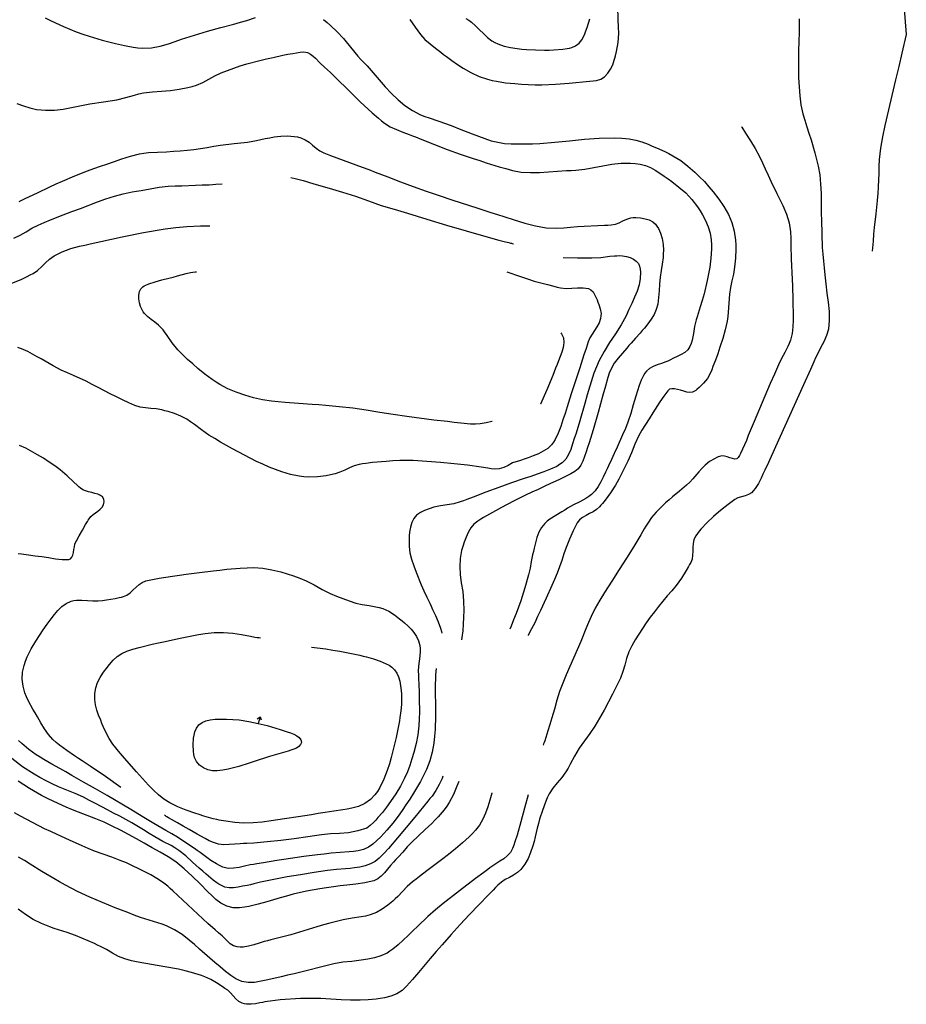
# Model space of a CAD drawing. Extents: x -6807 to 0, y -4892 to 923.
# Tile 6 of 9: x -3156 to -1407, y -4892 to -2949. Entities that reach past the tile are written whole.
import ezdxf

# ---------------------------------------------------------------- set-up
doc = ezdxf.new("R2010")
doc.units = 0
doc.header["$LTSCALE"] = 30
doc.header["$MEASUREMENT"] = 0
doc.layers.add('C_CNTR', color=3, linetype='CONTINUOUS')
doc.layers.add('C_INDX', color=5, linetype='CONTINUOUS')

msp = doc.modelspace()

# ---------------------------------------------------------------- linework, layer by layer
at = {"layer": 'C_CNTR'}
for points in [[(-1416.7, -2852.3), (-1406.7, -2978.6), (-1406.7, -2978.6)], [(-1406.7, -2978.6), (-1415.5, -3015), (-1421.6, -3041.3), (-1424.7, -3054.5), (-1427.8, -3067.6), (-1449.1, -3157.9), (-1449.1, -3157.9)], [(-1449.1, -3157.9), (-1453.9, -3180.2), (-1457.6, -3202.5), (-1460.1, -3225.1), (-1460.7, -3238.5), (-1461, -3251.9), (-1462, -3278.7), (-1463.2, -3292.1), (-1464.4, -3305.5), (-1467, -3332.3), (-1469.8, -3359.1), (-1471.2, -3372.5), (-1472.4, -3385.9), (-1473.8, -3405.5), (-1473.8, -3405.5)]]:
    msp.add_lwpolyline(points, dxfattribs=at)
for points, elevation in [([(-1618.2, -2947.2), (-1618.2, -2973.9), (-1618.8, -2991.8), (-1619.3, -3009.7), (-1619.6, -3045.5), (-1619.3, -3063.5), (-1618.4, -3081.4), (-1617, -3099.3), (-1614.7, -3117.1), (-1610.9, -3134.6), (-1607.1, -3147.6), (-1602.9, -3160.4), (-1598.7, -3173.2), (-1594.7, -3186), (-1587.1, -3211.8), (-1583.6, -3224.8), (-1580.5, -3237.9), (-1577.4, -3255.5), (-1575.7, -3273.3), (-1574.9, -3291.1), (-1574.7, -3304.5), (-1574.7, -3318), (-1574.6, -3331.4), (-1574.3, -3344.8), (-1573.6, -3371.6), (-1572.4, -3398.4), (-1571.4, -3411.8), (-1570.1, -3425.3), (-1568.8, -3438.8), (-1567.7, -3452.2), (-1565.8, -3470.2), (-1563.3, -3488.4), (-1560.8, -3506.5), (-1559.1, -3524.5), (-1558.8, -3542.3), (-1559.3, -3551), (-1560.5, -3559.7), (-1564.1, -3572.3), (-1569.7, -3584.5), (-1576.1, -3596.6), (-1582.1, -3608.7), (-1585.6, -3616.3), (-1589, -3624), (-1595.9, -3639.3), (-1609.7, -3669.8), (-1637.1, -3730.6), (-1664.7, -3791.9), (-1678.8, -3822.7), (-1685.9, -3838.2), (-1689.5, -3846), (-1693.1, -3853.9), (-1698.4, -3864.3), (-1704.8, -3873.9), (-1708.4, -3878.3), (-1712.3, -3882.3), (-1717.9, -3886), (-1724.6, -3888.5), (-1731.8, -3890.4), (-1738.8, -3892.6), (-1745, -3895.8), (-1750.4, -3899.6), (-1755.8, -3903.6), (-1766.4, -3911.9), (-1776.9, -3920.6), (-1787.1, -3929.4), (-1799.9, -3941.3), (-1811.9, -3954.1), (-1817.5, -3961), (-1820.1, -3964.6), (-1822.6, -3968.3), (-1825.8, -3975.1), (-1827.4, -3982.5), (-1827.9, -3990.2), (-1828, -3998), (-1828.3, -4005.8), (-1829.5, -4013.2), (-1832.1, -4020.2), (-1834.3, -4024.2), (-1836.4, -4028.1), (-1840.9, -4035.9), (-1850.4, -4051.2), (-1861, -4065.7), (-1869.6, -4076), (-1878.4, -4086.1), (-1895.6, -4106.6), (-1903.8, -4117.3), (-1911.8, -4128.2), (-1919.6, -4139.2), (-1927.3, -4150.2), (-1941.5, -4172.8), (-1948, -4184.6), (-1953.9, -4196.6), (-1958.7, -4209.2), (-1962.3, -4222.3), (-1966, -4235.4), (-1970.8, -4248), (-1974.6, -4256.1), (-1978.4, -4264.1), (-1986.4, -4280.1), (-2003.1, -4311.7), (-2011.9, -4327.3), (-2021, -4342.7), (-2031, -4357.6), (-2041.7, -4371.9), (-2051.9, -4386.6), (-2056.6, -4394.2), (-2061.1, -4402), (-2069.7, -4417.8), (-2074, -4425.7), (-2078.6, -4433.4), (-2086.4, -4444.3), (-2095.2, -4454.7), (-2103.8, -4465.1), (-2111.2, -4476.5), (-2115.2, -4484.4), (-2118.7, -4492.6), (-2124.7, -4509.3), (-2130.1, -4526.3), (-2132.5, -4535.1), (-2134.7, -4543.9), (-2138.6, -4561.5), (-2140.8, -4570.4), (-2143.4, -4579.4), (-2147.8, -4592), (-2153, -4604), (-2159.4, -4615.3), (-2163.2, -4620.6), (-2167.2, -4625.5), (-2173.9, -4631.6), (-2181.5, -4636.7), (-2189.6, -4641.3), (-2197.8, -4645.8), (-2205.6, -4650.8), (-2212.5, -4656.7), (-2217.2, -4661.5), (-2221.8, -4666.3), (-2231.2, -4675.9), (-2249.9, -4695.2), (-2268.6, -4714.5), (-2277.8, -4724.3), (-2286.9, -4734.1), (-2304.8, -4754), (-2322.6, -4774.1), (-2334.4, -4787.6), (-2346, -4801.4), (-2369.2, -4829), (-2380.8, -4842.7), (-2386.6, -4849.5), (-2392.6, -4856.2), (-2401.5, -4864.5), (-2412.1, -4870.9), (-2423.7, -4875.7), (-2436.3, -4879.1), (-2444.5, -4880.6), (-2452.5, -4881.8), (-2468.3, -4883.1), (-2484.1, -4883.5), (-2493.5, -4883.5), (-2502.9, -4883.5), (-2521.7, -4882.8), (-2531.7, -4882.1), (-2541.7, -4881.4), (-2561.8, -4880.5), (-2601.8, -4880.6), (-2642, -4883.2), (-2662, -4885.7), (-2672.1, -4887.1), (-2677.1, -4888), (-2682.1, -4888.9), (-2690.8, -4890.5), (-2699.5, -4891.7), (-2708.2, -4891.7), (-2712.5, -4891.1), (-2716.8, -4889.8), (-2723.6, -4886), (-2729.3, -4880.7), (-2734.5, -4874.8), (-2739.7, -4868.9), (-2745.5, -4864), (-2751, -4860.3), (-2756.4, -4856.6), (-2767.3, -4849.4), (-2778.7, -4842.8), (-2790.8, -4837.4), (-2797.3, -4835.1), (-2803.7, -4833), (-2816.7, -4829.1), (-2829.7, -4825.7), (-2842.8, -4822.5), (-2869.3, -4817.5), (-2895.9, -4813.4), (-2922.3, -4808.7), (-2935.4, -4805.8), (-2948.4, -4802.3), (-2960.8, -4797.2), (-2972.7, -4790.8), (-2984.3, -4783.9), (-2996.3, -4777.6), (-3002.4, -4774.8), (-3008.5, -4772), (-3020.8, -4766.4), (-3033.1, -4761), (-3045.5, -4755.7), (-3062.4, -4749.8), (-3079.5, -4744.6), (-3088, -4741.9), (-3096.5, -4738.9), (-3113.1, -4732), (-3129.1, -4724.1), (-3144.4, -4714.8), (-3151.6, -4709.4), (-3158.8, -4704)], 12), ([(-3105.5, -2945.6), (-3093.6, -2951.5), (-3069.3, -2962.8), (-3056.8, -2968.1), (-3044.2, -2973), (-3031.5, -2977.6), (-3018.7, -2981.9), (-2992.9, -2989.4), (-2979.9, -2992.8), (-2966.9, -2996), (-2949.4, -3000.2), (-2931.8, -3003.5), (-2922.8, -3004.7), (-2913.7, -3005.3), (-2896.1, -3004.4), (-2879, -3001.2), (-2862.2, -2996.4), (-2849.4, -2992.2), (-2836.6, -2987.8), (-2811, -2979.4), (-2785.2, -2972), (-2759.3, -2964.8), (-2733.4, -2957.7), (-2720.5, -2954.2), (-2707.5, -2950.7), (-2690.5, -2944.9)], 48), ([(-2556.4, -2949), (-2549.4, -2954.6), (-2542.5, -2960.5), (-2529.5, -2972.8), (-2517.3, -2985.9), (-2511.5, -2992.8), (-2505.9, -2999.8), (-2494.7, -3014), (-2488.8, -3020.8), (-2482.7, -3027.4), (-2470.4, -3040.4), (-2458.4, -3054), (-2446.6, -3067.8), (-2434.7, -3081.5), (-2422.4, -3094.7), (-2409.5, -3107.2), (-2395.8, -3118.5), (-2381, -3128.4), (-2364.8, -3136.5), (-2356.3, -3139.8), (-2347.8, -3142.9), (-2330.8, -3148.5), (-2313.9, -3154.3), (-2301.3, -3159.2), (-2288.7, -3164.3), (-2263.4, -3174.5), (-2238.1, -3183.8), (-2225.4, -3187.8), (-2219, -3189.5), (-2212.6, -3191), (-2199.6, -3193.1), (-2186.2, -3193.9), (-2172.6, -3194), (-2159, -3194), (-2151.7, -3194), (-2144.3, -3193.8), (-2129.6, -3193.2), (-2100.4, -3190.9), (-2071.2, -3187.8), (-2041.9, -3184.9), (-2012.5, -3182.7), (-1983, -3182.3), (-1968.1, -3182.9), (-1960.7, -3183.5), (-1953.2, -3184.2), (-1940.5, -3186.6), (-1928.3, -3190.4), (-1916.3, -3195), (-1907.9, -3198.4), (-1899.6, -3201.8), (-1883.2, -3209.1), (-1875.1, -3213.1), (-1867.1, -3217.4), (-1851.8, -3227.1), (-1837.5, -3237.9), (-1824, -3249.6), (-1814.4, -3258.9), (-1805.1, -3268.6), (-1796.2, -3278.6), (-1787.5, -3288.9), (-1776.6, -3302.9), (-1766.5, -3317.7), (-1761.9, -3325.4), (-1757.6, -3333.3), (-1750.6, -3349.5), (-1746, -3366.4), (-1743.6, -3384), (-1743.1, -3393.1), (-1742.9, -3402.1), (-1743.5, -3419.9), (-1745.5, -3437.6), (-1747.8, -3450.9), (-1750.6, -3464.1), (-1753.3, -3477.3), (-1755.5, -3490.5), (-1757.1, -3508.3), (-1758.1, -3526.1), (-1758.9, -3535), (-1760.2, -3543.9), (-1764.1, -3561.2), (-1769, -3578.2), (-1774.3, -3595.2), (-1778.5, -3608.1), (-1783.1, -3620.8), (-1788.1, -3633.5), (-1790.6, -3639.7), (-1793.1, -3646), (-1798.9, -3656.7), (-1806.5, -3666.4), (-1815.3, -3675), (-1819.8, -3678.8), (-1822.1, -3680.6), (-1824.3, -3682.3), (-1828.7, -3684.2), (-1833.9, -3684.6), (-1839.7, -3683.7), (-1845.7, -3682.1), (-1852, -3680.2), (-1858.1, -3678.5), (-1863.9, -3677.3), (-1869.2, -3677.1), (-1873.8, -3678.3), (-1877.5, -3681.4), (-1879.4, -3684), (-1881.3, -3686.6), (-1885.2, -3691.9), (-1892.7, -3702.8), (-1907.1, -3725), (-1914.3, -3736.3), (-1921.5, -3747.6), (-1928.5, -3759), (-1935, -3770.5), (-1942.5, -3786.8), (-1949.1, -3803.5), (-1956.1, -3820.1), (-1961.9, -3832.1), (-1967.9, -3844), (-1974.1, -3855.9), (-1980.5, -3867.7), (-1990, -3882.7), (-2000.8, -3896.8), (-2006.4, -3903.6), (-2009.2, -3907), (-2012.1, -3910.3), (-2017.7, -3915.5), (-2024.3, -3919.8), (-2031.4, -3923.6), (-2038.5, -3927.3), (-2045.3, -3931.3), (-2051.2, -3936.1), (-2055.9, -3942), (-2058.1, -3945.9), (-2060.2, -3949.8), (-2064.1, -3957.6), (-2071.3, -3973.8), (-2077.7, -3990.3), (-2082.2, -4003), (-2086.6, -4015.8), (-2095.8, -4040.9), (-2101, -4053.3), (-2106.3, -4065.6), (-2117.3, -4090.2), (-2128.5, -4114.7), (-2134.2, -4126.9), (-2139.8, -4139.1), (-2146, -4151.2), (-2152.5, -4163.1), (-2152.9, -4163.8)], 48), ([(-2275.6, -2946.6), (-2269.9, -2950.2), (-2264.5, -2954.1), (-2256.3, -2961.2), (-2248.6, -2968.8), (-2241, -2976.6), (-2233.1, -2984), (-2224.3, -2990.5), (-2218.6, -2993.8), (-2212.7, -2996.6), (-2200.3, -3001), (-2187.4, -3004), (-2174.1, -3006.1), (-2165.1, -3007.1), (-2156.2, -3007.8), (-2138.5, -3008.7), (-2120.5, -3009), (-2111.4, -3008.9), (-2102.4, -3008.6), (-2084.5, -3007.1), (-2075.7, -3005.8), (-2071.3, -3005), (-2066.9, -3004), (-2059.1, -3000.8), (-2052.4, -2995.5), (-2046.8, -2988.7), (-2042.7, -2981.3), (-2041, -2977.2), (-2039.3, -2973.1), (-2036.1, -2964.7), (-2031, -2947.6)], 12), ([(-3161.3, -3114.7), (-3148.5, -3119), (-3135.6, -3123.1), (-3122.4, -3126), (-3113.7, -3127), (-3105, -3127.6), (-3087.5, -3127.7), (-3070.2, -3125.8), (-3056.9, -3123.3), (-3043.6, -3120.6), (-3030.4, -3117.9), (-3017.2, -3115.4), (-2990.7, -3111.3), (-2977.4, -3109.3), (-2964.2, -3107.1), (-2946.7, -3102.9), (-2929.3, -3097.7), (-2920.6, -3095.4), (-2911.8, -3093.5), (-2894.1, -3091.4), (-2876.3, -3090.3), (-2867.3, -3089.7), (-2858.4, -3088.7), (-2841.1, -3086.2), (-2823.9, -3083), (-2815.3, -3080.9), (-2806.9, -3078.3), (-2794.5, -3073.1), (-2782.6, -3066.5), (-2770.8, -3059.8), (-2758.6, -3054.1), (-2746, -3049.3), (-2733.4, -3044.7), (-2720.7, -3040.4), (-2707.9, -3036.5), (-2682, -3029.7), (-2669, -3026.5), (-2656, -3023.4), (-2636.7, -3019.2), (-2627.1, -3017.4), (-2622.2, -3016.5), (-2617.3, -3015.6), (-2610, -3014.3), (-2602.5, -3013.1), (-2595, -3012.7), (-2588.1, -3013.8), (-2582, -3017), (-2577.2, -3021), (-2572.5, -3025.3), (-2563.6, -3033.9), (-2554.5, -3042.5), (-2548.4, -3048), (-2542.5, -3053.6), (-2530.7, -3064.9), (-2507.4, -3087.9), (-2484.2, -3110.9), (-2460.5, -3133), (-2448.3, -3143.5), (-2442.1, -3148.5), (-2435.9, -3153.4), (-2424.8, -3160.3), (-2412.7, -3165.9), (-2400, -3170.8), (-2387.4, -3175.5), (-2381.1, -3178), (-2374.9, -3180.5), (-2362.4, -3185.5), (-2337.3, -3195.5), (-2312.2, -3205.2), (-2287, -3214.5), (-2261.3, -3223.1), (-2248.4, -3227.2), (-2235.5, -3231.3), (-2209.8, -3239.3), (-2196.9, -3243), (-2183.8, -3246.4), (-2166.2, -3249.6), (-2148.4, -3250.7), (-2139.4, -3250.8), (-2130.4, -3250.6), (-2112.6, -3249.4), (-2094.9, -3247.7), (-2077.1, -3246.9), (-2068, -3246.7), (-2059, -3246), (-2041.2, -3243.7), (-2023.4, -3240.6), (-2005.6, -3237.3), (-1987.6, -3234.3), (-1969.5, -3232.4), (-1951, -3232.1), (-1941.6, -3232.8), (-1932, -3234), (-1921.3, -3236.7), (-1911.3, -3240.7), (-1902, -3245.8), (-1893, -3251.6), (-1884.1, -3257.7), (-1876.7, -3262.9), (-1869.4, -3268.2), (-1855.2, -3279.2), (-1841.9, -3291), (-1835.6, -3297.4), (-1829.7, -3304.1), (-1818.7, -3318.4), (-1813.7, -3326), (-1809, -3333.8), (-1802.8, -3345.6), (-1797.6, -3357.7), (-1793.8, -3370.4), (-1791.7, -3383.7), (-1791.2, -3393), (-1791.1, -3402), (-1792.1, -3419.7), (-1794.6, -3437.4), (-1797, -3450.6), (-1799.6, -3463.8), (-1805.7, -3489.8), (-1809.4, -3502.8), (-1813.4, -3515.7), (-1817.4, -3528.6), (-1819.3, -3535.1), (-1821.3, -3541.5), (-1824.3, -3554.7), (-1826.7, -3568.1), (-1829.5, -3581.3), (-1831.4, -3587.7), (-1833.8, -3593.8), (-1838, -3600.2), (-1843.9, -3605.4), (-1850.9, -3609.6), (-1858.5, -3613.4), (-1866.1, -3616.9), (-1873.3, -3620.6), (-1877.1, -3622.6), (-1881.1, -3624.3), (-1889.4, -3627.3), (-1897.9, -3630.2), (-1906, -3633.4), (-1913.3, -3637.4), (-1919.4, -3642.7), (-1922.4, -3646.7), (-1925.2, -3651), (-1929.9, -3660.5), (-1933.7, -3670.7), (-1937.1, -3681.2), (-1940.5, -3691.7), (-1943.1, -3700.4), (-1945.5, -3709.1), (-1950.1, -3726.3), (-1955.8, -3743.2), (-1961, -3755.6), (-1966.3, -3767.9), (-1977.2, -3792.4), (-1982.8, -3804.8), (-1988.4, -3817), (-1994.2, -3829.3), (-1997.1, -3835.4), (-2000.1, -3841.6), (-2004.7, -3851.4), (-2009.4, -3861.1), (-2014.7, -3870.4), (-2020.8, -3878.8), (-2027.9, -3886.1), (-2033.2, -3890.1), (-2038.8, -3893.7), (-2050.7, -3900.2), (-2063, -3906.4), (-2074.8, -3912.9), (-2080.7, -3916.5), (-2086.6, -3919.9), (-2098.4, -3927), (-2109.7, -3934.6), (-2115, -3938.8), (-2120.1, -3943.1), (-2126.7, -3951.1), (-2131.6, -3960.4), (-2135.4, -3970.6), (-2138.3, -3981.3), (-2140.9, -3991.9), (-2142.5, -3998.6), (-2143.9, -4005.2), (-2146.5, -4018.4), (-2149.1, -4031.5), (-2152.2, -4044.5), (-2159.2, -4070.2), (-2167, -4095.5), (-2171.6, -4108.2), (-2176.4, -4120.8), (-2181.4, -4133.3), (-2186.4, -4145.9), (-2188.8, -4151.3)], 60), ([(-2620.7, -3260.3), (-2609.7, -3262.9), (-2596.7, -3266.6), (-2590.2, -3268.5), (-2583.8, -3270.3), (-2570.8, -3274.1), (-2545, -3281.7), (-2519.3, -3289.5), (-2493.5, -3297.5), (-2468, -3306.5), (-2455.4, -3311.1), (-2442.6, -3315.4), (-2416.9, -3323.2), (-2391.1, -3330.7), (-2371.8, -3336.6), (-2352.5, -3342.5), (-2313.9, -3354.2), (-2275.2, -3365.8), (-2236.4, -3377), (-2210.3, -3384), (-2197.3, -3387.3), (-2190.7, -3388.9), (-2187.4, -3389.8), (-2185.8, -3390.2), (-2184.1, -3390.6), (-2181.6, -3391.1), (-2181.6, -3391.1)], 96), ([(-3167.1, -3380), (-3154.9, -3374.4), (-3143.3, -3367.5), (-3131.7, -3360.3), (-3119.7, -3354.3), (-3107.4, -3349.1), (-3095, -3344), (-3070, -3334.1), (-3053.1, -3327.7), (-3036.2, -3321.3), (-3002.5, -3308.7), (-2985.7, -3302.7), (-2969, -3297), (-2951.8, -3292.4), (-2934.1, -3288.9), (-2925.1, -3287.4), (-2916.2, -3285.9), (-2898.6, -3282.7), (-2880.9, -3279.8), (-2863, -3277.8), (-2849.4, -3277.1), (-2835.9, -3276.6), (-2809.2, -3275.7), (-2795.7, -3275.1), (-2782.2, -3274.6), (-2768.8, -3273.9), (-2756.1, -3273)], 96), ([(-3178.1, -3471.4), (-3153.2, -3461.5), (-3141.1, -3455.9), (-3135.2, -3452.8), (-3129.3, -3449.7), (-3120.5, -3443.7), (-3112.5, -3436.3), (-3104.8, -3428.6), (-3096.9, -3421.3), (-3088, -3415.3), (-3080, -3411.2), (-3071.9, -3407.4), (-3055.2, -3400.7), (-3038, -3396), (-3027.4, -3393.8), (-3016.9, -3391.5), (-2995.8, -3386.8), (-2953.7, -3377.4), (-2911.5, -3368.7), (-2869, -3361.6), (-2847.7, -3358.9), (-2826.2, -3356.9), (-2799.3, -3355.9), (-2785.8, -3355.9), (-2780.6, -3356)], 108), ([(-2083.4, -3418.4), (-2055.1, -3419.2), (-2041, -3419.1), (-2026.8, -3419.1), (-2009.1, -3418), (-1991.3, -3415.9), (-1982.3, -3415), (-1977.8, -3414.8), (-1973.2, -3414.6), (-1966.3, -3415), (-1959, -3416.3), (-1951.8, -3418.5), (-1945.2, -3421.5), (-1939.5, -3425.4), (-1935.3, -3430.1), (-1932.9, -3435.5), (-1931.8, -3441.1), (-1931.3, -3447.1), (-1931.6, -3459.7), (-1933.8, -3472.4), (-1937.7, -3484.5), (-1940.3, -3490.7), (-1942.9, -3496.8), (-1948.3, -3509), (-1953.8, -3521.1), (-1959.6, -3533.2), (-1969.4, -3551.3), (-1980.5, -3568.7), (-1992, -3586), (-2003, -3603.5), (-2012.7, -3621.7), (-2018.1, -3634.1), (-2023, -3646.7), (-2031.3, -3672.3), (-2036.3, -3689.5), (-2041.1, -3706.6), (-2051, -3740.8), (-2056.2, -3758.1), (-2058.9, -3766.8), (-2061.7, -3775.6), (-2065.1, -3786.2), (-2068.8, -3796.8), (-2073.2, -3806.9), (-2078.6, -3815.9), (-2085.6, -3823.2), (-2090.8, -3827), (-2096.4, -3830.4), (-2108.6, -3836.2), (-2121.6, -3841.1), (-2134.7, -3845.7), (-2147.5, -3850.1), (-2160.3, -3854.3), (-2185.6, -3862.9), (-2198.3, -3867.5), (-2210.9, -3872.1), (-2236.2, -3881.6), (-2261.4, -3891.2), (-2274, -3895.9), (-2280.3, -3898.3), (-2286.6, -3900.6), (-2299.3, -3904.2), (-2312.3, -3906.4), (-2325.5, -3908.4), (-2332.2, -3909.6), (-2338.9, -3911.2), (-2348.2, -3914), (-2357.1, -3917.4), (-2365.4, -3921.6), (-2369.2, -3924), (-2372.7, -3926.7), (-2378.3, -3933.2), (-2382.2, -3941.3), (-2384.8, -3950.5), (-2386.5, -3960.4), (-2387.3, -3967.7), (-2387.8, -3974.8), (-2387.7, -3988.2), (-2386.1, -4001), (-2382.8, -4013.8), (-2378.5, -4026.5), (-2374, -4039.1), (-2363.9, -4063.8), (-2358.3, -4076), (-2352.6, -4088.2), (-2346.9, -4100.4), (-2344, -4106.5), (-2341.2, -4112.6), (-2335.7, -4124.7), (-2330.3, -4136.9), (-2325.7, -4149.5), (-2323.9, -4155.9), (-2323.1, -4159.2)], 96), ([(-2223.6, -3741.9), (-2224.1, -3742), (-2235.5, -3744.8), (-2247.2, -3746.5), (-2256.9, -3746.9), (-2266.4, -3746.8), (-2285.4, -3745.3), (-2298.8, -3743.7), (-2312.1, -3742.1), (-2338.9, -3738.9), (-2392.2, -3732.1), (-2418.9, -3728.1), (-2445.5, -3723.8), (-2472, -3719.4), (-2485.4, -3717.4), (-2498.7, -3715.6), (-2525.3, -3712.7), (-2552, -3710.4), (-2565.4, -3709.2), (-2578.8, -3708.1), (-2605.6, -3706.1), (-2632.4, -3704.1), (-2645.8, -3703.1), (-2659.2, -3702), (-2677, -3699.3), (-2694.4, -3694.9), (-2703.1, -3692.3), (-2711.8, -3689.7), (-2728.7, -3684), (-2745.1, -3677.3), (-2760.9, -3669.1), (-2768.5, -3664.3), (-2776, -3659.3), (-2790.3, -3648.6), (-2804.2, -3637.2), (-2814.4, -3628.4), (-2824.5, -3619.4), (-2834.2, -3610.2), (-2843.6, -3600.6), (-2854.9, -3586.8), (-2865.2, -3572.2), (-2870.4, -3564.9), (-2873.1, -3561.3), (-2875.9, -3557.8), (-2882, -3551.5), (-2889, -3546), (-2896.2, -3540.7), (-2903.3, -3535.2), (-2909.5, -3528.9), (-2912.2, -3525.4), (-2914.5, -3521.5), (-2917.3, -3514.9), (-2919.4, -3507.5), (-2920.6, -3499.9), (-2920.8, -3492.4), (-2919.7, -3485.6), (-2917.1, -3480), (-2912.8, -3476), (-2910.1, -3474.4), (-2907.3, -3473), (-2901.4, -3470.5), (-2888.6, -3466.2), (-2875.2, -3462.6), (-2861.9, -3459.2), (-2853.2, -3456.8), (-2844.6, -3454.3), (-2827.4, -3449.8), (-2818.6, -3447.9), (-2809.6, -3446.5), (-2807.3, -3446.5)], 120), ([(-2194.5, -3446.8), (-2167.7, -3456.1), (-2154.1, -3460.5), (-2140.6, -3464.7), (-2114.9, -3471.8), (-2101.9, -3475), (-2095.5, -3476.5), (-2089, -3478), (-2078, -3479.3), (-2066.7, -3478.9), (-2055.3, -3478.1), (-2044.2, -3477.9), (-2038.8, -3478.5), (-2033.5, -3479.7), (-2028.8, -3482.2), (-2024.8, -3486.1), (-2021.6, -3491), (-2018.9, -3496.4), (-2016.7, -3501.9), (-2015, -3506.4), (-2013.3, -3510.8), (-2010.5, -3519.8), (-2009, -3529), (-2009.1, -3533.7), (-2009.9, -3538.5), (-2012.8, -3547.1), (-2017, -3554.9), (-2021.7, -3562.3), (-2026.6, -3569.5), (-2031.1, -3576.9), (-2034.5, -3584.9), (-2036.5, -3591.3), (-2038.6, -3597.7), (-2042.6, -3610.6), (-2050.8, -3636.3), (-2059.3, -3661.8), (-2067.6, -3687.3), (-2075.8, -3712.9), (-2079.9, -3725.8), (-2084, -3738.7), (-2088.4, -3751.9), (-2093.4, -3764.9), (-2099.5, -3777.1), (-2103, -3782.7), (-2106.9, -3787.9), (-2114.2, -3795), (-2122.9, -3800.7), (-2132.6, -3805.5), (-2142.8, -3809.6), (-2153, -3813.5), (-2160.6, -3816.4), (-2168.1, -3819), (-2183.4, -3823.3), (-2183.4, -3823.3)], 108), ([(-2088.5, -3567), (-2087, -3568.7), (-2083.3, -3576.9), (-2082.4, -3586), (-2083, -3591), (-2083.9, -3595.7), (-2086.4, -3604.8), (-2089.5, -3613.4), (-2092.9, -3622.1), (-2095.7, -3629.3), (-2098.5, -3636.5), (-2104.1, -3650.8), (-2115.6, -3679.4), (-2128.1, -3707.6), (-2128.1, -3707.6)], 120), ([(-2183.4, -3823.3), (-2192.1, -3828.5), (-2200.8, -3832.8), (-2209.7, -3835.5), (-2218.9, -3835.9), (-2225.6, -3835.2), (-2232.2, -3834.2), (-2245.5, -3832.1), (-2272.2, -3828.2), (-2298.9, -3825.4), (-2325.7, -3822.7), (-2352.5, -3820.5), (-2379.4, -3818.8), (-2406.2, -3818.9), (-2419.7, -3819.7), (-2433.1, -3820.5), (-2459.7, -3822.8), (-2472.9, -3824.6), (-2479.5, -3825.6), (-2486.1, -3826.7), (-2495.9, -3829.5), (-2505.3, -3833.4), (-2514.6, -3837.9), (-2524, -3842.1), (-2533.7, -3845.4), (-2542.4, -3847.4), (-2551, -3849.1), (-2568.5, -3851.3), (-2586.4, -3851.4), (-2595.5, -3850.8), (-2604.4, -3849.8), (-2621.8, -3846.5), (-2638.8, -3841.4), (-2651.5, -3836.7), (-2664, -3831.7), (-2676.4, -3826.3), (-2688.6, -3820.5), (-2712.4, -3808.5), (-2736, -3795.9), (-2747.7, -3789.3), (-2759.4, -3782.4), (-2771, -3775.5), (-2782.5, -3768.5), (-2797.1, -3758.3), (-2811.3, -3747.5), (-2818.6, -3742.2), (-2826.1, -3737.4), (-2837.9, -3731.3), (-2850.2, -3726.4), (-2862.9, -3722.4), (-2869.3, -3720.5), (-2875.7, -3718.8), (-2886.3, -3716.8), (-2897, -3715.9), (-2907.8, -3715.2), (-2918.3, -3713.7), (-2928.4, -3710.5), (-2934.6, -3707.8), (-2940.8, -3705), (-2952.9, -3699.2), (-2965.1, -3693.2), (-2977.1, -3687.2), (-3001.1, -3674.8), (-3013, -3668.6), (-3025, -3662.5), (-3049.4, -3651.4), (-3061.8, -3646), (-3074, -3640.4), (-3089.9, -3632), (-3105.4, -3622.9), (-3113.2, -3618.4), (-3121.1, -3614), (-3130.4, -3608.9), (-3139.7, -3603.9), (-3149.2, -3599.5), (-3159.3, -3596)], 108), ([(-2128.1, -3707.6), (-2128.7, -3707.8)], 120), ([(-3158.8, -4002), (-3152, -4002.8), (-3138.8, -4004.7), (-3125.6, -4006.7), (-3118.9, -4007.6), (-3112.3, -4008.5), (-3098.9, -4010.5), (-3085.4, -4012.6), (-3072.1, -4014.1), (-3065.6, -4014.3), (-3062.4, -4014.2), (-3059.2, -4013.9), (-3055.5, -4012.6), (-3052.8, -4009.6), (-3051.1, -4005.4), (-3049.9, -4000.3), (-3048.9, -3994.7), (-3048, -3989.1), (-3046.8, -3983.8), (-3044.9, -3979.2), (-3043.3, -3976.4), (-3041.8, -3973.5), (-3038.6, -3967.7), (-3032.2, -3956.3), (-3025.7, -3944.9), (-3022.4, -3939.3), (-3020.7, -3936.5), (-3019.1, -3933.7), (-3015.6, -3929.3), (-3011.2, -3925.4), (-3006.3, -3921.9), (-3001.4, -3918.5), (-2996.8, -3914.9), (-2993, -3910.8), (-2990.3, -3906), (-2989.6, -3903.2), (-2989.3, -3900.2), (-2990.1, -3894.8), (-2992.7, -3890.7), (-2996.7, -3887.7), (-3001.7, -3885.4), (-3007.4, -3883.7), (-3013.6, -3882.2), (-3019.9, -3880.7), (-3025.9, -3878.9), (-3031.5, -3876.6), (-3036.1, -3873.6), (-3039.4, -3870.6), (-3042.7, -3867.5), (-3049.3, -3861.4), (-3062.3, -3849), (-3076, -3837.4), (-3086.8, -3829.4), (-3097.8, -3821.8), (-3109.1, -3814.4), (-3120.6, -3807.3), (-3144, -3794.8), (-3156.2, -3789.4)], 96), ([(-2956.4, -4463.8), (-2986.4, -4442.5), (-3016.9, -4421.9), (-3032.3, -4411.6), (-3040, -4406.5), (-3047.7, -4401.4), (-3062.6, -4391.3), (-3077, -4380.6), (-3083.9, -4375), (-3090.5, -4369), (-3099.3, -4359.1), (-3107, -4348), (-3114, -4336.3), (-3120.9, -4324.5), (-3125.6, -4316.9), (-3130, -4309.2), (-3138.3, -4293.5), (-3142.1, -4285.3), (-3145.5, -4276.9), (-3149.2, -4263.8), (-3150.7, -4250.3), (-3150, -4236.7), (-3147.1, -4223.1), (-3144.2, -4214.5), (-3140.9, -4206.3), (-3133.2, -4190.6), (-3124.3, -4175.4), (-3117, -4164), (-3109.5, -4152.9), (-3101.6, -4142), (-3097.7, -4136.6), (-3093.6, -4131.3), (-3087.2, -4122.9), (-3080.3, -4114.6), (-3072.7, -4107.1), (-3064.2, -4100.8), (-3054.3, -4096.3), (-3049, -4095), (-3043.7, -4094.3), (-3033, -4094.2), (-3022.3, -4095.1), (-3011.7, -4095.9), (-3001.1, -4095.7), (-2992.7, -4094.8), (-2984.3, -4093.7), (-2967.6, -4091.1), (-2959.4, -4089.4), (-2955.3, -4088.4), (-2951.2, -4087.3), (-2944.2, -4084.2), (-2937.9, -4079.7), (-2932, -4074.3), (-2926.3, -4068.7), (-2920.3, -4063.5), (-2914, -4059.2), (-2906.9, -4056.5), (-2900.4, -4055.1), (-2893.8, -4053.8), (-2880.7, -4051.2), (-2854.2, -4047), (-2840.8, -4045.1), (-2827.5, -4043.3), (-2800.8, -4039.9), (-2774.1, -4036.5), (-2760.7, -4035), (-2747.3, -4033.4), (-2720.8, -4031.1), (-2707.4, -4030.5), (-2694, -4030.2), (-2676, -4031.2), (-2658.3, -4034.2), (-2640.8, -4038.5), (-2628, -4042.2), (-2615.4, -4046.4), (-2603.1, -4051.1), (-2590.9, -4056.3), (-2574.9, -4064.4), (-2559.2, -4073.1), (-2543.3, -4081.2), (-2530.9, -4086.5), (-2518.3, -4091.3), (-2505.6, -4095.8), (-2492.9, -4100.1), (-2479.9, -4103.2), (-2466.7, -4105.2), (-2453.3, -4107.2), (-2446.6, -4108.8), (-2439.7, -4110.9), (-2427.5, -4116.3), (-2416.5, -4123.1), (-2406.4, -4130.9), (-2401.5, -4135), (-2396.8, -4139.2), (-2390.2, -4145.2), (-2383.8, -4151.5), (-2378, -4158.4), (-2372.9, -4166), (-2369, -4174.4), (-2366.6, -4183.9), (-2366, -4189.5), (-2365.8, -4194.9), (-2366.6, -4205.1), (-2368, -4215), (-2369.3, -4224.8), (-2369.7, -4234.7), (-2369.4, -4241.5), (-2369.2, -4248.2), (-2368.5, -4261.6), (-2367.9, -4275.1), (-2367.5, -4288.5), (-2367.4, -4315.4), (-2367.7, -4328.8), (-2368.4, -4342.3), (-2370.5, -4359.9), (-2374, -4377.3), (-2378.4, -4394.7), (-2382.1, -4407.6), (-2386.3, -4420.4), (-2391.1, -4432.9), (-2396.5, -4445.3), (-2404.9, -4461.3), (-2414.1, -4476.6), (-2424.2, -4491.6), (-2432.1, -4502.5), (-2440.4, -4513.2), (-2449, -4523.4), (-2453.5, -4528.4), (-2458, -4533.3), (-2464.1, -4538.9), (-2470.8, -4543.9), (-2470.8, -4543.9)], 108), ([(-2774.4, -4525.9), (-2792.5, -4520.4), (-2801.5, -4517.4), (-2810.4, -4514.4), (-2827.2, -4508.4), (-2843.7, -4501.8), (-2851.8, -4498), (-2859.7, -4494), (-2871.2, -4486.9), (-2882, -4478.5), (-2892, -4469.3), (-2901.5, -4459.6), (-2907.6, -4453.1), (-2913.7, -4446.5), (-2925.7, -4433.3), (-2949.2, -4406.3), (-2960.6, -4392.5), (-2966.3, -4385.5), (-2971.8, -4378.5), (-2979.3, -4367.6), (-2985.5, -4355.8), (-2990.9, -4343.6), (-2993.5, -4337.4), (-2996.1, -4331.2), (-3000.1, -4321.1), (-3003.5, -4311.2), (-3006.1, -4300.9), (-3007.5, -4290.2), (-3007.7, -4284.5), (-3007.5, -4278.6), (-3005.7, -4267.1), (-3002.2, -4256.7), (-2997.4, -4247.2), (-2991.7, -4238.2), (-2988.6, -4233.9), (-2985.3, -4229.6), (-2978.6, -4221.2), (-2971.3, -4213), (-2963.3, -4205.5), (-2954.5, -4199.3), (-2944.8, -4195), (-2938.6, -4193), (-2932.4, -4191.1), (-2919.9, -4187.6), (-2894.7, -4181.5), (-2881.7, -4178.6), (-2868.6, -4175.7), (-2842.5, -4170.1), (-2816.3, -4164.8), (-2803.1, -4162.3), (-2789.9, -4160), (-2771.9, -4158.1), (-2753.8, -4158.1), (-2744.7, -4158.6), (-2735.6, -4159.3), (-2718.1, -4162), (-2700.7, -4165.6), (-2692, -4167.2), (-2687.6, -4167.8), (-2685.4, -4168.1), (-2683.2, -4168.3), (-2680.7, -4168.4), (-2680.7, -4168.4)], 120), ([(-2579.9, -4186.8), (-2551.9, -4190.6), (-2538, -4192.8), (-2524.1, -4195.1), (-2497.9, -4200.2), (-2484.8, -4203.1), (-2478.2, -4204.7), (-2471.5, -4206.4), (-2458, -4210.1), (-2444.9, -4214.4), (-2432.6, -4219.8), (-2427, -4222.9), (-2421.6, -4226.3), (-2416.1, -4231.5), (-2411.8, -4238.1), (-2408.6, -4245.8), (-2406.2, -4254.2), (-2404.6, -4263.2), (-2403.4, -4272.4), (-2402.8, -4279.7), (-2402.5, -4286.6), (-2402.6, -4299.9), (-2403.7, -4312.8), (-2405.6, -4325.8), (-2406.7, -4332.5), (-2407.9, -4339.1), (-2410.4, -4352.4), (-2413.2, -4365.6), (-2416.1, -4378.7), (-2422.8, -4404.6), (-2426.6, -4417.4), (-2430.7, -4430.5), (-2437.2, -4447.8), (-2445.3, -4464), (-2450, -4471.6), (-2455.1, -4478.6), (-2464, -4487.8), (-2474.9, -4495.4), (-2487.2, -4501.2), (-2500.5, -4505), (-2509.6, -4506.7), (-2518.5, -4508.2), (-2536, -4510.7), (-2553.4, -4513.3), (-2566.7, -4515.6), (-2580, -4517.8), (-2606.6, -4522.1), (-2633.2, -4526.1), (-2646.6, -4528.1), (-2659.9, -4529.9), (-2677.7, -4532.2), (-2695.5, -4533.9), (-2713.5, -4534.4), (-2722.6, -4534), (-2731.5, -4533.2), (-2749.3, -4530.6), (-2758.2, -4529), (-2762.6, -4528.2), (-2767.1, -4527.4), (-2774.4, -4525.9), (-2774.4, -4525.9)], 120), ([(-2334.5, -4229.2), (-2335.3, -4242), (-2336.1, -4268.9), (-2336, -4282.3), (-2335.8, -4295.7), (-2335.5, -4309.2), (-2335.5, -4322.6), (-2336.4, -4349.4), (-2337.5, -4362.8), (-2338.9, -4376.3), (-2341.9, -4394.1), (-2346.6, -4411.5), (-2353.2, -4428.3), (-2359.1, -4440.4), (-2365.4, -4452.3), (-2379.1, -4475.4), (-2386.4, -4486.8), (-2393.8, -4498), (-2401.3, -4509.2), (-2409, -4520.3), (-2419.8, -4534.6), (-2431.5, -4548.2), (-2437.5, -4554.8), (-2443.6, -4561.3), (-2451.1, -4568.6), (-2459.1, -4575.5), (-2467.8, -4581.4), (-2477.4, -4586.1), (-2487.8, -4588.9), (-2497, -4590.3), (-2506.1, -4591.1), (-2523.9, -4592.2), (-2541.6, -4593.7), (-2555, -4595.3), (-2568.3, -4597), (-2595, -4600.4), (-2621.7, -4604.1), (-2635, -4606), (-2648.3, -4608), (-2674.8, -4612.3), (-2688, -4614.6), (-2694.6, -4615.7), (-2701.3, -4616.8), (-2712.1, -4619), (-2723, -4621.6), (-2733.9, -4623.4), (-2744.6, -4623.5), (-2755.1, -4621), (-2761.4, -4618.1), (-2767.3, -4614.9), (-2778.5, -4607.7), (-2789.2, -4599.8), (-2800.1, -4592.1), (-2805.6, -4588.3), (-2811.1, -4584.5), (-2822, -4576.8), (-2844.3, -4562), (-2855.8, -4555.1), (-2867.6, -4548.6), (-2891.1, -4535.3), (-2914, -4521.5), (-2936.9, -4507.5), (-2983.1, -4480), (-3006.4, -4466.6), (-3029.8, -4453.3), (-3053.2, -4440), (-3065, -4433.4), (-3076.7, -4426.7), (-3092.5, -4417.9), (-3108.1, -4409), (-3115.7, -4404.3), (-3123.2, -4399.3), (-3137.6, -4388.7), (-3151.5, -4377.3), (-3158.4, -4371.5)], 96), ([(-2722.8, -4330.6), (-2704, -4333.6), (-2694.7, -4335.5), (-2685.3, -4337.4), (-2667.9, -4341.7), (-2650.8, -4346.8), (-2642.3, -4349.5), (-2638.1, -4350.9), (-2633.8, -4352.2), (-2627.9, -4354), (-2621.4, -4356.2), (-2614.9, -4358.8), (-2609, -4361.9), (-2604.2, -4365.5), (-2601.1, -4369.8), (-2600.3, -4372.2), (-2600.1, -4374.9), (-2601.6, -4379.4), (-2605, -4383.1), (-2609.7, -4386.1), (-2615.3, -4388.5), (-2621, -4390.5), (-2626.4, -4392.2), (-2630.9, -4393.5), (-2635.5, -4394.8), (-2644.7, -4397.4), (-2662.9, -4402.8), (-2673.1, -4406.1), (-2683.2, -4409.5), (-2703.3, -4416.3), (-2723.7, -4422.7), (-2744.6, -4427.9), (-2755.4, -4429.9), (-2760.9, -4430.7), (-2766.4, -4431.4), (-2775.5, -4431.3), (-2784.7, -4429.1), (-2793.4, -4425.1), (-2801, -4419.6), (-2806.9, -4412.7), (-2810.7, -4404.8), (-2812.2, -4398.7), (-2813.2, -4392.4), (-2813.8, -4379.6), (-2812.7, -4366.9), (-2811.6, -4360.6), (-2810.1, -4354.4), (-2806.9, -4346.6), (-2802.2, -4340.5), (-2796, -4335.9), (-2788.5, -4332.6), (-2779.8, -4330.4), (-2770.1, -4329.3), (-2759.4, -4328.9), (-2747.8, -4329.1), (-2735.6, -4329.7), (-2722.8, -4330.6), (-2722.8, -4330.6)], 132), ([(-2687.1, -4328.7), (-2681.6, -4324.5), (-2679.3, -4330.7)], 132), ([(-2681.6, -4324.5), (-2685.3, -4337.4)], 132), ([(-2289.8, -4452.1), (-2293.2, -4461.4), (-2300, -4477.7), (-2308.3, -4493.3), (-2313.3, -4501), (-2318.7, -4508.3), (-2330.4, -4521.9), (-2336.6, -4528.4), (-2343, -4534.8), (-2356, -4547.1), (-2369.2, -4559.1), (-2382.1, -4571.6), (-2391.3, -4581.3), (-2400.3, -4591.3), (-2409.3, -4601.3), (-2413.9, -4606.2), (-2418.4, -4611.2), (-2424.3, -4618.1), (-2430.1, -4625.3), (-2436.1, -4632.4), (-2442.4, -4638.8), (-2449.5, -4644.2), (-2457.5, -4647.9), (-2466.1, -4650.3), (-2474.9, -4652.1), (-2492.5, -4654.4), (-2510.2, -4656.5), (-2523.6, -4658.3), (-2536.9, -4660), (-2550.3, -4661.8), (-2563.7, -4663.8), (-2590.1, -4668.6), (-2616.2, -4674.7), (-2629.2, -4678.1), (-2642.2, -4681.8), (-2655.1, -4685.7), (-2668.1, -4689.4), (-2685.7, -4694.2), (-2703.5, -4698.5), (-2712.6, -4700.2), (-2721.9, -4701.5), (-2734.8, -4701.2), (-2747.3, -4698), (-2758.8, -4692.4), (-2768.8, -4684.7), (-2776.7, -4677.3), (-2784.5, -4669.7), (-2799.9, -4654.3), (-2815.4, -4638.9), (-2831.3, -4624.2), (-2839.6, -4617.2), (-2848, -4610.5), (-2862.8, -4600.5), (-2878.4, -4591.5), (-2894.3, -4582.8), (-2910, -4574.1), (-2925.7, -4565.3), (-2957.2, -4548.1), (-2973.1, -4540), (-2989.3, -4532.3), (-3005.9, -4525.5), (-3022.8, -4519.3), (-3039.6, -4512.9), (-3051.9, -4507.9), (-3064.2, -4502.7), (-3088.6, -4491.8), (-3100.9, -4485.9), (-3113, -4479.7), (-3136.2, -4465.9), (-3158.6, -4451.3)], 72), ([(-2224.2, -4474.4), (-2224.5, -4475.4), (-2228.4, -4488.7), (-2230.4, -4495.4), (-2232.5, -4502), (-2236.8, -4514.5), (-2242.1, -4526.6), (-2248.6, -4538), (-2256.5, -4548.4), (-2262.6, -4555), (-2268.9, -4561.3), (-2282.1, -4573.4), (-2295.9, -4584.9), (-2302.8, -4590.5), (-2309.9, -4596.1), (-2324, -4607), (-2352.6, -4628.6), (-2366.9, -4639.4), (-2374, -4644.8), (-2381.2, -4650.3), (-2391.3, -4659.2), (-2400.7, -4668.9), (-2410, -4678.8), (-2414.8, -4683.5), (-2419.7, -4688.1), (-2429.9, -4696.4), (-2440.6, -4704.1), (-2452.1, -4710.6), (-2464.7, -4715.5), (-2473.6, -4717.7), (-2482.5, -4719.4), (-2500.2, -4722), (-2517.7, -4725.3), (-2530.7, -4728.5), (-2543.8, -4731.8), (-2556.8, -4735.1), (-2569.8, -4738.7), (-2595.4, -4746.8), (-2620.9, -4754.7), (-2634, -4758.2), (-2647.1, -4761.5), (-2660.2, -4764.7), (-2666.7, -4766.3), (-2673.3, -4767.9), (-2683.7, -4770.9), (-2693.9, -4774.3), (-2704.2, -4777.2), (-2715, -4778.9), (-2720.7, -4779), (-2726.6, -4778.5), (-2734, -4776.3), (-2740.3, -4772.4), (-2745.8, -4767.4), (-2750.9, -4762.1), (-2756.2, -4756.9), (-2759.8, -4753.9), (-2763.4, -4750.8), (-2770.5, -4744.6), (-2784.5, -4732.1), (-2794.4, -4723), (-2804.3, -4713.7), (-2824.2, -4695.3), (-2844, -4676.9), (-2853.9, -4667.9), (-2858.8, -4663.4), (-2863.8, -4658.9), (-2874.1, -4650.6), (-2885.3, -4643.3), (-2897.1, -4636.6), (-2909, -4630.3), (-2920.9, -4624.2), (-2933, -4618.3), (-2945.1, -4612.8), (-2957.5, -4607.7), (-2974.4, -4601.5), (-2991.4, -4595.8), (-3008.1, -4589.5), (-3020.5, -4584.3), (-3032.8, -4579), (-3057.5, -4568.2), (-3082.1, -4556.9), (-3094.4, -4551.1), (-3106.6, -4545.3), (-3130.6, -4533.1), (-3154.2, -4520.4), (-3165.9, -4513.8)], 48), ([(-2470.8, -4543.9), (-2488.8, -4549.5), (-2497.9, -4551.7), (-2507, -4553.2), (-2524.9, -4554.7), (-2542.8, -4555.5), (-2560.6, -4557.2), (-2574, -4559.2), (-2587.4, -4561.3), (-2614.1, -4565.5), (-2640.7, -4568.8), (-2667.3, -4571.5), (-2694.1, -4573.5), (-2707.5, -4574.3), (-2714.2, -4574.6), (-2720.9, -4574.9), (-2731.6, -4575.7), (-2742.4, -4576.5), (-2753.2, -4576.8), (-2763.7, -4575.8), (-2773.8, -4572.8), (-2782, -4568.9), (-2790.1, -4564.8), (-2805.8, -4555.9), (-2821.4, -4546.9), (-2833.1, -4540.3), (-2844.8, -4533.7), (-2856.5, -4527.1), (-2862.3, -4523.7), (-2865.3, -4522), (-2866.7, -4521.1), (-2868.2, -4520.2), (-2870.2, -4518.6), (-2870.2, -4518.6)], 108)]:
    msp.add_lwpolyline(points, dxfattribs=dict(at, elevation=elevation))
at = {"layer": 'C_INDX'}
for points, elevation in [([(-2386, -2949), (-2375.9, -2963.9), (-2370.7, -2971.2), (-2365.3, -2978.3), (-2356.3, -2988.1), (-2346.2, -2996.9), (-2335.6, -3005.2), (-2324.9, -3013.4), (-2319.5, -3017.5), (-2314.1, -3021.6), (-2303.2, -3029.5), (-2292.1, -3037.2), (-2280.7, -3044.5), (-2265.5, -3053.4), (-2249.6, -3060.9), (-2232.8, -3066.6), (-2223.9, -3068.9), (-2215, -3070.7), (-2197.3, -3073.4), (-2179.3, -3075.2), (-2165.9, -3076.2), (-2152.5, -3077.2), (-2139.1, -3077.7), (-2125.6, -3077.6), (-2098.8, -3076), (-2072.1, -3074.1), (-2058.5, -3073.1), (-2044.9, -3072), (-2031.4, -3070.7), (-2024.6, -3070), (-2017.9, -3069.2), (-2009.6, -3066.7), (-2002.1, -3061.7), (-1995.6, -3054.9), (-1990.2, -3046.8), (-1985.9, -3038.1), (-1982.8, -3029.2), (-1981.6, -3024.9), (-1980.4, -3020.5), (-1978.3, -3011.8), (-1975.1, -2994.3), (-1974.1, -2976.5), (-1974.4, -2963), (-1974.9, -2949.5), (-1975.5, -2922.5)], 24), ([(-1731.9, -3160.7), (-1731.4, -3161.4), (-1723.9, -3172.7), (-1714.3, -3187.8), (-1705, -3203.2), (-1696.5, -3219.1), (-1690.7, -3231.3), (-1685.1, -3243.5), (-1679.5, -3255.7), (-1673.8, -3267.9), (-1662.1, -3291.9), (-1656.2, -3303.9), (-1650.3, -3316), (-1643.3, -3332.6), (-1638.1, -3349.9), (-1635.4, -3367.7), (-1634.8, -3381.1), (-1634.6, -3394.5), (-1634, -3421.2), (-1633.3, -3434.6), (-1632.6, -3448), (-1631.4, -3474.9), (-1630.5, -3501.8), (-1630.3, -3515.3), (-1630.2, -3522), (-1630.1, -3528.8), (-1630, -3542.1), (-1630.4, -3555.3), (-1631.8, -3568.5), (-1635, -3581.3), (-1637.5, -3587.7), (-1640.3, -3593.9), (-1646.6, -3605.9), (-1653, -3617.8), (-1658.9, -3630), (-1662.9, -3639.3), (-1666.9, -3648.6), (-1675, -3667.2), (-1691, -3704.4), (-1706.8, -3741.7), (-1714.6, -3760.4), (-1718.5, -3769.7), (-1722.3, -3779.1), (-1729.8, -3796.4), (-1733.8, -3804.8), (-1736, -3808.8), (-1738.1, -3812.7), (-1741, -3815.4), (-1744.9, -3816), (-1749.5, -3815.1), (-1754.7, -3813.5), (-1760.1, -3811.6), (-1765.5, -3810.1), (-1770.7, -3809.6), (-1775.3, -3810.6), (-1777.8, -3811.8), (-1780.3, -3813), (-1785.4, -3815.5), (-1795.1, -3821.1), (-1803.8, -3828), (-1810, -3834.5), (-1816, -3841.2), (-1827.7, -3854.8), (-1833.8, -3861.4), (-1840.2, -3867.7), (-1853.9, -3879.2), (-1867.9, -3890.4), (-1874.8, -3896.1), (-1881.5, -3902.1), (-1891.1, -3911.3), (-1900.4, -3921), (-1909.1, -3931.2), (-1916.8, -3942.2), (-1920.4, -3948.1), (-1923.9, -3953.9), (-1930.7, -3965.4), (-1944.5, -3988.5), (-1958.6, -4011.3), (-1973, -4034), (-1987.5, -4056.6), (-1994.8, -4067.9), (-2002, -4079.2), (-2011.5, -4094.4), (-2020.5, -4110), (-2028.4, -4126.3), (-2033.7, -4138.7), (-2038.9, -4151.1), (-2049, -4175.8), (-2056, -4192.3), (-2063.2, -4208.7), (-2077.6, -4241.6), (-2084.4, -4258.1), (-2090.8, -4274.9), (-2096.2, -4292), (-2100.9, -4309.3), (-2105.9, -4326.6), (-2109.9, -4339.5), (-2113.9, -4352.4), (-2118, -4365.2), (-2120.1, -4371.6), (-2121.1, -4374.9), (-2121.7, -4376.5), (-2122.2, -4378.1), (-2123, -4380.3), (-2123, -4380.3)], 24), ([(-3157, -3307.9), (-3144.9, -3302.1), (-3120.5, -3290.4), (-3096.2, -3278.8), (-3084, -3273.2), (-3071.7, -3267.6), (-3047.2, -3257), (-3022.2, -3247.2), (-3009.5, -3242.6), (-2996.7, -3238.3), (-2983.8, -3234), (-2971, -3229.7), (-2954.1, -3223.8), (-2937.1, -3218.1), (-2919.8, -3213.7), (-2911, -3212.3), (-2902, -3211.4), (-2884, -3210.4), (-2866, -3209.5), (-2852.5, -3208.6), (-2839.1, -3207.8), (-2825.7, -3206.8), (-2812.4, -3205.5), (-2785.9, -3201.2), (-2772.6, -3198.8), (-2759.4, -3196.7), (-2733, -3193.6), (-2719.9, -3192.2), (-2706.7, -3190.7), (-2689, -3187.6), (-2671.4, -3183.8), (-2662.6, -3181.9), (-2653.7, -3180.3), (-2640.5, -3178.7), (-2627.3, -3178.2), (-2614.1, -3179.3), (-2607.5, -3180.5), (-2601, -3182.2), (-2592.6, -3185.9), (-2585, -3190.9), (-2577.9, -3196.8), (-2570.9, -3202.7), (-2563.6, -3208), (-2555.6, -3212.1), (-2549.3, -3214.5), (-2543, -3216.9), (-2530.4, -3221.7), (-2505.2, -3231), (-2479.9, -3240.3), (-2467.2, -3244.9), (-2454.6, -3249.6), (-2429.7, -3259.3), (-2404.8, -3268.9), (-2392.1, -3273.6), (-2379.5, -3278.2), (-2354.1, -3287.3), (-2328.6, -3296.1), (-2303, -3304.7), (-2251.8, -3321.2), (-2226.2, -3329.2), (-2213.4, -3333.3), (-2200.6, -3337.3), (-2180.1, -3344), (-2159.3, -3350.5), (-2138.4, -3356), (-2117.3, -3359.6), (-2095.9, -3360.4), (-2082.4, -3359.7), (-2069, -3358.6), (-2055.6, -3357.4), (-2042.3, -3356.5), (-2015.5, -3355.2), (-2002.1, -3354.7), (-1995.4, -3354.4), (-1988.7, -3354), (-1980.7, -3352.6), (-1973.3, -3349.7), (-1965.9, -3346.1), (-1958.3, -3342.7), (-1950, -3340.2), (-1945.4, -3339.6), (-1940.6, -3339.5), (-1931, -3340.2), (-1922, -3341.7), (-1914, -3344.1), (-1907.1, -3347.7), (-1901.6, -3352.6), (-1898.6, -3356.5), (-1895.9, -3360.8), (-1891.4, -3370.4), (-1888.2, -3381.1), (-1886.3, -3392.4), (-1885.8, -3404), (-1886.1, -3411.2), (-1886.7, -3418), (-1888.4, -3431.3), (-1890.3, -3444.2), (-1892, -3457.3), (-1893.3, -3470.6), (-1894.4, -3483.9), (-1895.6, -3497.2), (-1896.3, -3503.9), (-1897.2, -3510.6), (-1899.9, -3521.1), (-1904.3, -3530.9), (-1910, -3540.2), (-1916.5, -3549), (-1923.4, -3557.5), (-1927.6, -3562.6), (-1931.9, -3567.5), (-1940.8, -3577.3), (-1949.6, -3587.2), (-1953.9, -3592.1), (-1958.2, -3597.2), (-1966.7, -3606.9), (-1975.3, -3616.6), (-1983.1, -3626.9), (-1989.3, -3638.2), (-1992.6, -3646.7), (-1995.4, -3655.2), (-2000.4, -3672.4), (-2005.1, -3689.7), (-2009.9, -3706.9), (-2014.6, -3724.1), (-2024.5, -3758.3), (-2029.8, -3775.6), (-2032.6, -3784.2), (-2035.5, -3792.9), (-2038.4, -3801.9), (-2041.4, -3811.1), (-2044.7, -3819.9), (-2048.9, -3828.1), (-2054.2, -3835.1), (-2060.9, -3840.5), (-2068.6, -3844.8), (-2076.4, -3848.9), (-2092.5, -3856.7), (-2108.8, -3864.3), (-2121, -3870), (-2133.3, -3875.7), (-2145.6, -3881.4), (-2157.8, -3887.2), (-2181.7, -3899.3), (-2205.5, -3911.7), (-2217.4, -3918.1), (-2229.1, -3924.6), (-2240.7, -3931.4), (-2246.4, -3934.8), (-2252.1, -3938.3), (-2259.7, -3944.4), (-2265.8, -3951.9), (-2270.9, -3960.6), (-2275.2, -3970.1), (-2279.1, -3980), (-2281.9, -3988.2), (-2284.1, -3996.2), (-2286.9, -4012.1), (-2287.8, -4027.9), (-2286.9, -4043.9), (-2284.7, -4060.4), (-2281.3, -4077.5), (-2281.3, -4077.5)], 84), ([(-2281.3, -4077.5), (-2280, -4096.2), (-2279.7, -4115), (-2280.1, -4128.2), (-2280.8, -4141.5), (-2281.9, -4154.7), (-2283.3, -4167.9), (-2284.1, -4172.4)], 84), ([(-2320.9, -4441.5), (-2322.7, -4446), (-2328.2, -4458.3), (-2334.7, -4470), (-2342.3, -4480.8), (-2346.6, -4486), (-2350.8, -4491.2), (-2359.3, -4501.6), (-2376.4, -4522.3), (-2393.6, -4542.9), (-2410.8, -4563.5), (-2428.3, -4584.1), (-2437.4, -4594), (-2442, -4598.9), (-2446.7, -4603.7), (-2454.7, -4610.1), (-2464, -4614.9), (-2474.1, -4618.4), (-2484.6, -4620.9), (-2495.2, -4622.6), (-2504.2, -4623.7), (-2513.1, -4624.5), (-2530.9, -4625.9), (-2548.6, -4627.8), (-2561.9, -4629.8), (-2575.2, -4631.8), (-2601.7, -4636.1), (-2628.3, -4640.5), (-2654.8, -4645.2), (-2681, -4651), (-2694.1, -4654.2), (-2700.7, -4655.7), (-2707.3, -4657.1), (-2716.1, -4658.9), (-2725, -4660.7), (-2734.1, -4661.8), (-2742.9, -4661.9), (-2751.4, -4660.4), (-2759.3, -4657), (-2763.2, -4654.6), (-2766.9, -4652), (-2774.2, -4646.6), (-2788, -4635), (-2794.7, -4629), (-2801.6, -4623.1), (-2814.9, -4611.1), (-2828.1, -4599.1), (-2842, -4588), (-2849.5, -4583.1), (-2857.3, -4578.6), (-2873.3, -4570.3), (-2889.1, -4561.6), (-2900.5, -4554.6), (-2911.9, -4547.4), (-2934.8, -4533.5), (-2946.7, -4527), (-2958.6, -4520.7), (-2970.7, -4514.5), (-2982.7, -4508.3), (-3006.4, -4495.7), (-3018.3, -4489.4), (-3030, -4483.2), (-3046.2, -4475.9), (-3063, -4469.5), (-3079.6, -4462.6), (-3091.8, -4456.7), (-3103.9, -4450.6), (-3115.8, -4444.2), (-3127.5, -4437.4), (-3150.1, -4422.9), (-3171.6, -4406.8)], 84), ([(-2152.5, -4478.2), (-2160, -4504.8), (-2166.9, -4531.4), (-2174.4, -4558), (-2178.7, -4571.3), (-2181, -4577.9), (-2183.5, -4584.5), (-2187.9, -4592.3), (-2193.9, -4598.8), (-2201, -4604.5), (-2208.7, -4609.6), (-2216.6, -4614.5), (-2224.1, -4619.7), (-2228.1, -4622.7), (-2232.1, -4625.7), (-2240.2, -4631.8), (-2256.3, -4643.8), (-2288.5, -4668), (-2320.1, -4692.8), (-2335.7, -4705.6), (-2350.9, -4718.7), (-2370.5, -4737.3), (-2380.1, -4746.8), (-2384.9, -4751.5), (-2389.7, -4756.2), (-2399.5, -4765.4), (-2409.4, -4774.5), (-2419.8, -4783), (-2425.3, -4786.9), (-2431, -4790.6), (-2443.1, -4796.3), (-2455.9, -4800.1), (-2469.1, -4802.7), (-2482.4, -4804.8), (-2491.4, -4806.1), (-2500.4, -4807), (-2518.4, -4808.8), (-2536.1, -4811.8), (-2549.1, -4815), (-2562.2, -4818.3), (-2588.2, -4824.8), (-2614.2, -4831.3), (-2627.3, -4834.5), (-2640.3, -4837.7), (-2666.3, -4843.7), (-2679.5, -4846.3), (-2686.1, -4847.5), (-2692.8, -4848.5), (-2705.2, -4848.9), (-2717.6, -4846.5), (-2729.2, -4841.8), (-2739.5, -4835.1), (-2744.8, -4830.9), (-2750.1, -4826.7), (-2760.5, -4818), (-2770.8, -4809.3), (-2781, -4800.5), (-2801.1, -4782.8), (-2811.1, -4773.9), (-2821.2, -4765.1), (-2835.2, -4754.2), (-2850.3, -4744.7), (-2866.4, -4737), (-2874.9, -4733.9), (-2883.5, -4731.2), (-2900.6, -4726), (-2917.6, -4720.4), (-2930.2, -4715.7), (-2942.8, -4710.9), (-2967.8, -4701.1), (-2992.7, -4691), (-3005.1, -4685.8), (-3017.5, -4680.4), (-3042, -4669.4), (-3065.7, -4657), (-3077.3, -4650.3), (-3088.8, -4643.4), (-3111.9, -4629.4), (-3135.1, -4615.3), (-3146.6, -4608.2), (-3158.2, -4601.2)], 24)]:
    msp.add_lwpolyline(points, dxfattribs=dict(at, elevation=elevation))

doc.saveas('drawing.dxf')
